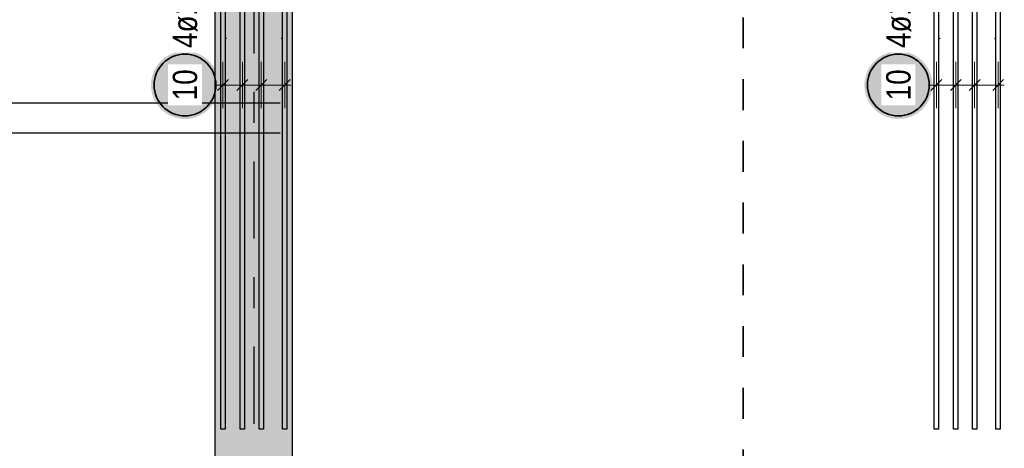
# Model space of a CAD drawing. Header units: millimetres. Extents: x -48 to 49.2, y -6.2 to 26.4.
# Tile 23 of 53: x 11.4 to 14.6, y 15.8 to 17.2. Entities that reach past the tile are written whole.
import ezdxf

# ---------------------------------------------------------------- set-up
doc = ezdxf.new("R2010")
doc.units = ezdxf.units.MM
doc.linetypes.add('DASHDOTX2', pattern=[2, 1, -0.5, 0, -0.5])
doc.linetypes.add('HIDDEN', pattern=[0.375, 0.25, -0.125])
for name, color, linetype, lineweight in [('Achsen', 7, 'Continuous', 20), ('Mattenbewehrung', 7, 'Continuous', 20), ('Schraffuren', 7, 'Continuous', 20)]:
    doc.layers.add(name, color=color, linetype=linetype, lineweight=lineweight)
doc.styles.add('Arial Narrow', font='ARIALN.TTF')

msp = doc.modelspace()

# ---------------------------------------------------------------- hatches: boundary and pattern name
at = {"lineweight": 25, "true_color": 0xffffff}
for points in [[(12.040804, 16.998119), (12.040736, 17.001958), (12.040536, 17.005792), (12.040201, 17.009617), (12.039733, 17.013428), (12.039132, 17.01722), (12.0384, 17.020989), (12.037536, 17.02473), (12.036542, 17.028439), (12.03542, 17.032111), (12.03417, 17.035741), (12.032794, 17.039326), (12.031294, 17.04286), (12.029671, 17.04634), (12.027928, 17.049761), (12.026066, 17.053119), (12.024089, 17.05641), (12.021998, 17.05963), (12.019795, 17.062775), (12.017485, 17.065842), (12.015068, 17.068826), (12.012549, 17.071723), (12.009931, 17.074531), (12.007216, 17.077246), (12.004408, 17.079865), (12.00151, 17.082384), (11.998526, 17.0848), (11.99546, 17.087111), (11.992315, 17.089313), (11.989095, 17.091404), (11.985804, 17.093382), (11.982445, 17.095243), (11.979024, 17.096986), (11.975545, 17.098609), (11.97201, 17.100109), (11.968426, 17.101485), (11.964795, 17.102735), (11.961124, 17.103858), (11.957415, 17.104851), (11.953674, 17.105715), (11.949905, 17.106448), (11.946113, 17.107048), (11.942302, 17.107516), (11.938477, 17.107851), (11.934642, 17.108052), (11.930804, 17.108119), (11.926965, 17.108052), (11.92313, 17.107851), (11.919305, 17.107516), (11.915494, 17.107048), (11.911702, 17.106448), (11.907933, 17.105715), (11.904192, 17.104851), (11.900483, 17.103858), (11.896812, 17.102735), (11.893181, 17.101485), (11.889597, 17.100109), (11.886062, 17.098609), (11.882583, 17.096986), (11.879162, 17.095243), (11.875804, 17.093382), (11.872512, 17.091404), (11.869292, 17.089313), (11.866147, 17.087111), (11.863081, 17.0848), (11.860097, 17.082384), (11.857199, 17.079865), (11.854391, 17.077246), (11.851676, 17.074531), (11.849058, 17.071723), (11.846539, 17.068826), (11.844122, 17.065842), (11.841812, 17.062775), (11.839609, 17.05963), (11.837518, 17.05641), (11.835541, 17.053119), (11.833679, 17.049761), (11.831936, 17.04634), (11.830314, 17.04286), (11.828813, 17.039326), (11.827437, 17.035741), (11.826187, 17.032111), (11.825065, 17.028439), (11.824071, 17.02473), (11.823207, 17.020989), (11.822475, 17.01722), (11.821874, 17.013428), (11.821406, 17.009617), (11.821071, 17.005792), (11.820871, 17.001958), (11.820804, 16.998119), (11.820871, 16.99428), (11.821071, 16.990446), (11.821406, 16.986621), (11.821874, 16.98281), (11.822475, 16.979018), (11.823207, 16.975249), (11.824071, 16.971508), (11.825065, 16.967799), (11.826187, 16.964127), (11.827437, 16.960497), (11.828813, 16.956912), (11.830314, 16.953378), (11.831936, 16.949898), (11.833679, 16.946477), (11.835541, 16.943119), (11.837518, 16.939828), (11.839609, 16.936608), (11.841812, 16.933463), (11.844122, 16.930396), (11.846539, 16.927412), (11.849058, 16.924515), (11.851676, 16.921707), (11.854391, 16.918992), (11.857199, 16.916373), (11.860097, 16.913854), (11.863081, 16.911438), (11.866147, 16.909127), (11.869292, 16.906925), (11.872512, 16.904834), (11.875804, 16.902856), (11.879162, 16.900995), (11.882583, 16.899252), (11.886062, 16.897629), (11.889597, 16.896129), (11.893181, 16.894753), (11.896812, 16.893503), (11.900483, 16.89238), (11.904192, 16.891386), (11.907933, 16.890523), (11.911702, 16.88979), (11.915494, 16.889189), (11.919305, 16.888722), (11.92313, 16.888387), (11.926965, 16.888186), (11.930804, 16.888119), (11.934642, 16.888186), (11.938477, 16.888387), (11.942302, 16.888722), (11.946113, 16.889189), (11.949905, 16.88979), (11.953674, 16.890523), (11.957415, 16.891386), (11.961124, 16.89238), (11.964795, 16.893503), (11.968426, 16.894753), (11.97201, 16.896129), (11.975545, 16.897629), (11.979024, 16.899252), (11.982445, 16.900995), (11.985804, 16.902856), (11.989095, 16.904834), (11.992315, 16.906925), (11.99546, 16.909127), (11.998526, 16.911438), (12.00151, 16.913854), (12.004408, 16.916373), (12.007216, 16.918992), (12.009931, 16.921707), (12.012549, 16.924515), (12.015068, 16.927412), (12.017485, 16.930396), (12.019795, 16.933463), (12.021998, 16.936608), (12.024089, 16.939828), (12.026066, 16.943119), (12.027928, 16.946477), (12.029671, 16.949898), (12.031294, 16.953378), (12.032794, 16.956912), (12.03417, 16.960497), (12.03542, 16.964127), (12.036542, 16.967799), (12.037536, 16.971508), (12.0384, 16.975249), (12.039132, 16.979018), (12.039733, 16.98281), (12.040201, 16.986621), (12.040536, 16.990446)], [(14.350805, 16.998119), (14.350738, 17.001958), (14.350537, 17.005792), (14.350203, 17.009617), (14.349735, 17.013428), (14.349134, 17.01722), (14.348402, 17.020989), (14.347538, 17.02473), (14.346544, 17.028439), (14.345422, 17.032111), (14.344172, 17.035741), (14.342796, 17.039326), (14.341295, 17.04286), (14.339673, 17.04634), (14.33793, 17.049761), (14.336068, 17.053119), (14.334091, 17.05641), (14.331999, 17.05963), (14.329797, 17.062775), (14.327487, 17.065842), (14.32507, 17.068826), (14.322551, 17.071723), (14.319933, 17.074531), (14.317218, 17.077246), (14.31441, 17.079865), (14.311512, 17.082384), (14.308528, 17.0848), (14.305462, 17.087111), (14.302317, 17.089313), (14.299096, 17.091404), (14.295805, 17.093382), (14.292447, 17.095243), (14.289026, 17.096986), (14.285546, 17.098609), (14.282012, 17.100109), (14.278428, 17.101485), (14.274797, 17.102735), (14.271125, 17.103858), (14.267417, 17.104851), (14.263676, 17.105715), (14.259907, 17.106448), (14.256114, 17.107048), (14.252303, 17.107516), (14.248479, 17.107851), (14.244644, 17.108052), (14.240805, 17.108119), (14.236966, 17.108052), (14.233132, 17.107851), (14.229307, 17.107516), (14.225496, 17.107048), (14.221704, 17.106448), (14.217935, 17.105715), (14.214194, 17.104851), (14.210485, 17.103858), (14.206813, 17.102735), (14.203183, 17.101485), (14.199599, 17.100109), (14.196064, 17.098609), (14.192585, 17.096986), (14.189163, 17.095243), (14.185805, 17.093382), (14.182514, 17.091404), (14.179294, 17.089313), (14.176149, 17.087111), (14.173083, 17.0848), (14.170099, 17.082384), (14.167201, 17.079865), (14.164393, 17.077246), (14.161678, 17.074531), (14.159059, 17.071723), (14.15654, 17.068826), (14.154124, 17.065842), (14.151813, 17.062775), (14.149611, 17.05963), (14.14752, 17.05641), (14.145543, 17.053119), (14.143681, 17.049761), (14.141938, 17.04634), (14.140315, 17.04286), (14.138815, 17.039326), (14.137439, 17.035741), (14.136189, 17.032111), (14.135067, 17.028439), (14.134073, 17.02473), (14.133209, 17.020989), (14.132476, 17.01722), (14.131876, 17.013428), (14.131408, 17.009617), (14.131073, 17.005792), (14.130872, 17.001958), (14.130805, 16.998119), (14.130872, 16.99428), (14.131073, 16.990446), (14.131408, 16.986621), (14.131876, 16.98281), (14.132476, 16.979018), (14.133209, 16.975249), (14.134073, 16.971508), (14.135067, 16.967799), (14.136189, 16.964127), (14.137439, 16.960497), (14.138815, 16.956912), (14.140315, 16.953378), (14.141938, 16.949898), (14.143681, 16.946477), (14.145543, 16.943119), (14.14752, 16.939828), (14.149611, 16.936608), (14.151813, 16.933463), (14.154124, 16.930396), (14.15654, 16.927412), (14.159059, 16.924515), (14.161678, 16.921707), (14.164393, 16.918992), (14.167201, 16.916373), (14.170099, 16.913854), (14.173083, 16.911438), (14.176149, 16.909127), (14.179294, 16.906925), (14.182514, 16.904834), (14.185805, 16.902856), (14.189163, 16.900995), (14.192585, 16.899252), (14.196064, 16.897629), (14.199599, 16.896129), (14.203183, 16.894753), (14.206813, 16.893503), (14.210485, 16.89238), (14.214194, 16.891386), (14.217935, 16.890523), (14.221704, 16.88979), (14.225496, 16.889189), (14.229307, 16.888722), (14.233132, 16.888387), (14.236966, 16.888186), (14.240805, 16.888119), (14.244644, 16.888186), (14.248479, 16.888387), (14.252303, 16.888722), (14.256114, 16.889189), (14.259907, 16.88979), (14.263676, 16.890523), (14.267417, 16.891386), (14.271125, 16.89238), (14.274797, 16.893503), (14.278428, 16.894753), (14.282012, 16.896129), (14.285546, 16.897629), (14.289026, 16.899252), (14.292447, 16.900995), (14.295805, 16.902856), (14.299096, 16.904834), (14.302317, 16.906925), (14.305462, 16.909127), (14.308528, 16.911438), (14.311512, 16.913854), (14.31441, 16.916373), (14.317218, 16.918992), (14.319933, 16.921707), (14.322551, 16.924515), (14.32507, 16.927412), (14.327487, 16.930396), (14.329797, 16.933463), (14.331999, 16.936608), (14.334091, 16.939828), (14.336068, 16.943119), (14.33793, 16.946477), (14.339673, 16.949898), (14.341295, 16.953378), (14.342796, 16.956912), (14.344172, 16.960497), (14.345422, 16.964127), (14.346544, 16.967799), (14.347538, 16.971508), (14.348402, 16.975249), (14.349134, 16.979018), (14.349735, 16.98281), (14.350203, 16.986621), (14.350537, 16.990446)]]:
    msp.add_hatch(color=7, dxfattribs=at).paths.add_polyline_path(points)
at = {"layer": 'Schraffuren', "lineweight": 25, "true_color": 0xd7ffd7}
msp.add_hatch(color=254, dxfattribs=at).paths.add_polyline_path([(12.278771, 17.699131), (12.278771, 1.539135), (12.028771, 1.539131), (12.028771, 17.699135)])

# ---------------------------------------------------------------- linework, layer by layer
at = {"color": 3, "linetype": 'Continuous', "lineweight": 25}
for p, q in [((12.046819, 15.883135), (12.046819, 18.669135)), ((12.060819, 18.669135), (12.060819, 15.883135)), ((12.109819, 15.883135), (12.109819, 18.669135)), ((12.123819, 18.669135), (12.123819, 15.883135)), ((12.170819, 15.883135), (12.170819, 18.669135)), ((12.184819, 18.669135), (12.184819, 15.883135)), ((12.246819, 15.883135), (12.246819, 18.669135)), ((12.260819, 18.669135), (12.260819, 15.883135)), ((14.356821, 15.883135), (14.356821, 18.669135)), ((14.370821, 18.669135), (14.370821, 15.883135)), ((14.419821, 15.883135), (14.419821, 18.669135)), ((14.433821, 18.669135), (14.433821, 15.883135)), ((14.480821, 15.883135), (14.480821, 18.669135)), ((14.494821, 18.669135), (14.494821, 15.883135)), ((14.556821, 15.883135), (14.556821, 18.669135)), ((14.570821, 18.669135), (14.570821, 15.883135)), ((12.071497, 17.015797), (12.036142, 16.980441)), ((12.134497, 17.015797), (12.099142, 16.980441)), ((12.195497, 17.015797), (12.160142, 16.980441)), ((12.271497, 17.015797), (12.236142, 16.980441)), ((14.381499, 17.015797), (14.346144, 16.980441)), ((14.444499, 17.015797), (14.409144, 16.980441)), ((14.505499, 17.015797), (14.470143, 16.980441)), ((14.581499, 17.015797), (14.546143, 16.980441)), ((2.868379, 16.940331), (12.238771, 16.940331)), ((2.868379, 16.843398), (12.238771, 16.843398)), ((12.060819, 15.883135), (12.046819, 15.883135)), ((12.123819, 15.883135), (12.109819, 15.883135)), ((12.184819, 15.883135), (12.170819, 15.883135)), ((12.260819, 15.883135), (12.246819, 15.883135)), ((14.370821, 15.883135), (14.356821, 15.883135)), ((14.433821, 15.883135), (14.419821, 15.883135)), ((14.494821, 15.883135), (14.480821, 15.883135)), ((14.570821, 15.883135), (14.556821, 15.883135))]:
    msp.add_line(p, q, dxfattribs=at)
at = {"color": 9, "linetype": 'Continuous', "lineweight": 0}
for p, q in [((12.046819, 15.883135), (12.046819, 18.669135)), ((12.060819, 18.669135), (12.060819, 15.883135)), ((12.109819, 15.883135), (12.109819, 18.669135)), ((12.123819, 18.669135), (12.123819, 15.883135)), ((12.170819, 15.883135), (12.170819, 18.669135)), ((12.184819, 18.669135), (12.184819, 15.883135)), ((12.246819, 15.883135), (12.246819, 18.669135)), ((12.260819, 18.669135), (12.260819, 15.883135)), ((12.060819, 15.883135), (12.046819, 15.883135)), ((12.123819, 15.883135), (12.109819, 15.883135)), ((12.184819, 15.883135), (12.170819, 15.883135)), ((12.260819, 15.883135), (12.246819, 15.883135))]:
    msp.add_line(p, q, dxfattribs=at)
at = {"color": 2, "linetype": 'HIDDEN', "lineweight": 35, "ltscale": 0.25}
msp.add_line((13.737759, 0.917068), (13.737759, 17.740698), dxfattribs=at)
at = {"color": 5, "linetype": 'Continuous', "lineweight": 18}
for p, q in [((12.053819, 17.073119), (12.053819, 16.923119)), ((12.116819, 17.073119), (12.116819, 16.923119)), ((12.177819, 17.073119), (12.177819, 16.923119)), ((12.253819, 17.073119), (12.253819, 16.923119)), ((14.363821, 17.073119), (14.363821, 16.923119)), ((14.426821, 17.073119), (14.426821, 16.923119)), ((14.487821, 17.073119), (14.487821, 16.923119)), ((14.563821, 17.073119), (14.563821, 16.923119)), ((12.030804, 16.998119), (12.033819, 16.998119)), ((12.033819, 16.998119), (12.273819, 16.998119)), ((14.340805, 16.998119), (14.343821, 16.998119)), ((14.343821, 16.998119), (14.583821, 16.998119))]:
    msp.add_line(p, q, dxfattribs=at)
at = {"color": 9, "linetype": 'Continuous', "lineweight": 0}
for centre in [(12.063819, 17.149135), (12.243819, 17.149135)]:
    msp.add_circle(centre, 0.00111, dxfattribs=at)
at = {"color": 2, "linetype": 'Continuous', "lineweight": 35}
for centre in [(11.930804, 16.998119), (14.240805, 16.998119)]:
    msp.add_circle(centre, 0.1, dxfattribs=at)
at = {"layer": 'Achsen', "color": 3, "linetype": 'DASHDOTX2', "lineweight": 25, "ltscale": 0.25}
msp.add_line((12.153775, 19.150591), (12.153775, 0.225215), dxfattribs=at)
at = {"layer": 'Mattenbewehrung', "color": 3, "linetype": 'Continuous', "lineweight": 25}
for p, q in [((12.028764, 3.989131), (12.028764, 17.699131)), ((12.278771, 5.589137), (12.278771, 17.449131))]:
    msp.add_line(p, q, dxfattribs=at)
at = {"layer": 'Schraffuren', "color": 9, "linetype": 'Continuous', "lineweight": 0}
for centre in [(14.373821, 17.149135), (14.553821, 17.149135)]:
    msp.add_circle(centre, 0.00111, dxfattribs=at)

# ---------------------------------------------------------------- next in the draw order: texts
at = {"color": 2, "lineweight": 35, "char_height": 0.07875, "attachment_point": 1, "rotation": 90, "line_spacing_factor": 0.9, "style": 'Arial Narrow', "bg_fill": 3, "box_fill_scale": 1.2, "bg_fill_color": 256, "bg_fill_true_color": 13158600, "bg_fill_transparency": 0}
for s, insert in [('4ø14 oben + unten', (14.20143, 17.118119)), ('4ø14 oben', (11.891429, 17.118119)), ('10', (11.891429, 16.948506)), ('10', (14.20143, 16.948506))]:
    msp.add_mtext(s, dxfattribs=dict(at, insert=insert))

doc.saveas('drawing.dxf')
